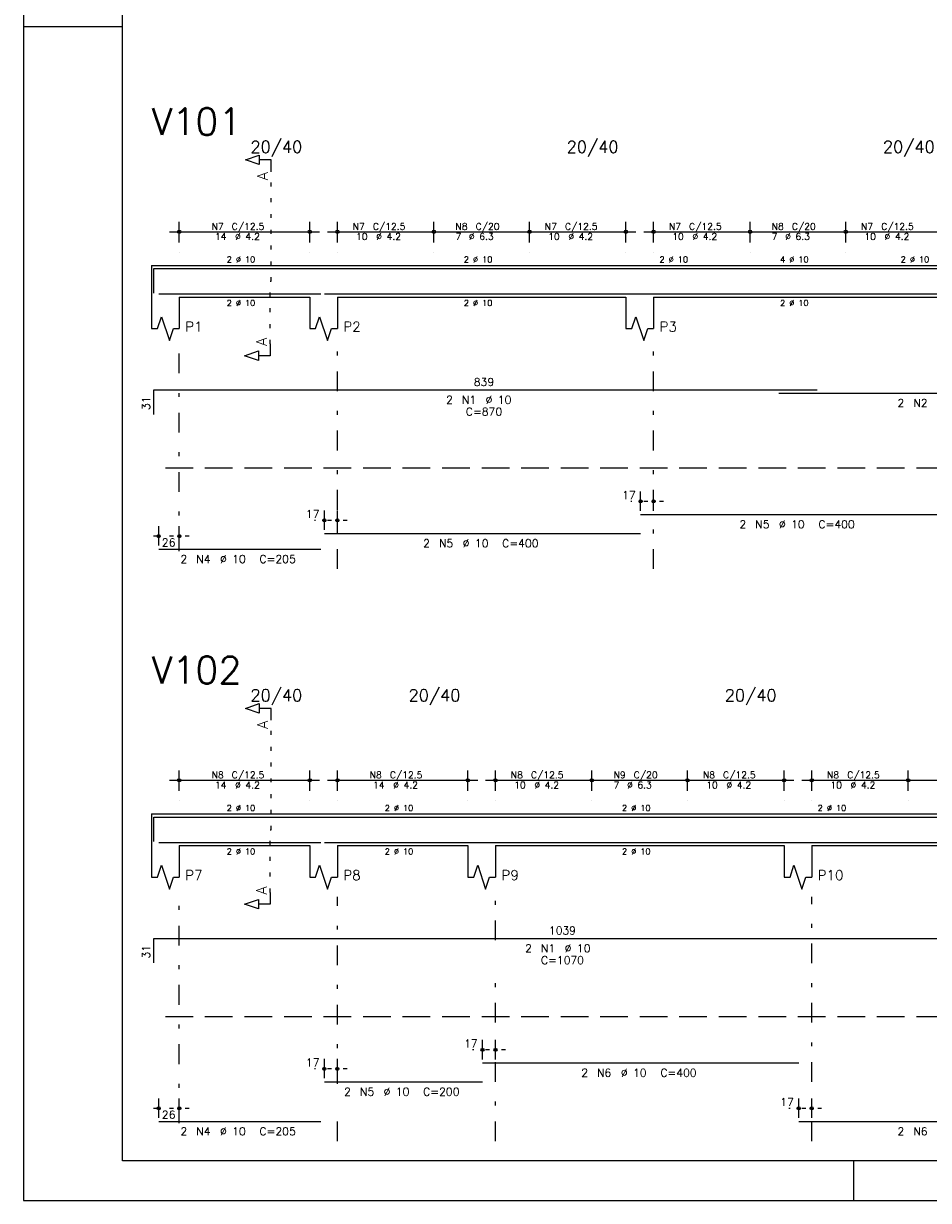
# Model space of a CAD drawing. Header units: feet. Extents: x 0 to 84.1, y 0 to 59.4.
# Tile 1 of 7: x 0 to 22.9, y 0 to 29.8. Entities that reach past the tile are written whole.
import ezdxf

# ---------------------------------------------------------------- set-up
doc = ezdxf.new("R2010")
doc.units = ezdxf.units.FT
doc.header["$MEASUREMENT"] = 0
for name, pattern in [('ESTILO_TQS_0001', [1, 0.7, -0.3]), ('ESTILO_TQS_0002', [0.4, 0.1, -0.3]), ('ESTILO_TQS_0003', [1.5, 0.5, -0.4, 0.1, -0.5])]:
    doc.linetypes.add(name, pattern=pattern)
for name, color, linetype in [('1', 1, 'CONTINUOUS'), ('2', 2, 'CONTINUOUS'), ('4', 4, 'CONTINUOUS'), ('6', 6, 'CONTINUOUS'), ('7', 7, 'CONTINUOUS')]:
    doc.layers.add(name, color=color, linetype=linetype)
doc.styles.get("Standard").update_dxf_attribs({"font": 'ROMANS.SHX'})

msp = doc.modelspace()

# ---------------------------------------------------------------- linework, layer by layer
at = {"layer": '1', "linetype": 'ESTILO_TQS_0002'}
for p, q in [((6.265, 23.2576), (6.265, 26.0276)), ((6.24, 21.6726), (6.24, 23.2576)), ((6.24, 23.2576), (6.265, 23.2576)), ((16.19, 17.6876), (15.36, 17.6876)), ((8.19, 17.2076), (7.36, 17.2076)), ((4.19, 16.8076), (3.17, 16.8076)), ((6.265, 9.38), (6.265, 12.15)), ((6.24, 7.795), (6.24, 9.38)), ((6.24, 9.38), (6.265, 9.38)), ((12.19, 3.81), (11.36, 3.81)), ((8.19, 3.33), (7.36, 3.33)), ((4.19, 2.33), (3.17, 2.33)), ((20.19, 2.33), (19.36, 2.33))]:
    msp.add_line(p, q, dxfattribs=at)
at = {"layer": '1', "linetype": 'ESTILO_TQS_0001'}
for p, q in [((3.59, 18.5326), (47.59, 18.5326)), ((3.59, 4.655), (47.59, 4.655))]:
    msp.add_line(p, q, dxfattribs=at)
at = {"layer": '2', "linetype": 'Continuous'}
for p, q in [((0, 59.400002), (0, 0)), ((0, 29.700001), (0.5, 29.700001)), ((0.5, 29.700001), (1.5, 29.700001)), ((1.5, 29.700001), (2.5, 29.700001)), ((3.94, 24.2376), (3.94, 24.7576)), ((7.24, 24.2376), (7.24, 24.7576)), ((7.94, 24.2376), (7.94, 24.7576)), ((10.38, 24.2376), (10.38, 24.7576)), ((10.38, 24.2376), (10.38, 24.7576)), ((12.8, 24.2376), (12.8, 24.7576)), ((12.8, 24.2376), (12.8, 24.7576)), ((15.24, 24.2376), (15.24, 24.7576)), ((15.94, 24.2376), (15.94, 24.7576)), ((18.38, 24.2376), (18.38, 24.7576)), ((18.38, 24.2376), (18.38, 24.7576)), ((20.8, 24.2376), (20.8, 24.7576)), ((20.8, 24.2376), (20.8, 24.7576)), ((3.69, 24.5076), (7.49, 24.5076)), ((7.69, 24.5076), (10.63, 24.5076)), ((10.13, 24.5076), (13.05, 24.5076)), ((12.55, 24.5076), (15.49, 24.5076)), ((15.69, 24.5076), (18.63, 24.5076)), ((18.13, 24.5076), (21.05, 24.5076)), ((20.55, 24.5076), (23.49, 24.5076)), ((3.94, 23.9876), (3.94, 23.9876)), ((7.24, 23.9876), (7.24, 23.9876)), ((7.94, 23.9876), (7.94, 23.9876)), ((10.38, 23.9876), (10.38, 23.9876)), ((10.38, 23.9876), (10.38, 23.9876)), ((12.8, 23.9876), (12.8, 23.9876)), ((12.8, 23.9876), (12.8, 23.9876)), ((15.24, 23.9876), (15.24, 23.9876)), ((15.94, 23.9876), (15.94, 23.9876)), ((18.38, 23.9876), (18.38, 23.9876)), ((18.38, 23.9876), (18.38, 23.9876)), ((20.8, 23.9876), (20.8, 23.9876)), ((20.8, 23.9876), (20.8, 23.9876)), ((3.24, 23.6576), (3.24, 22.8576)), ((3.24, 23.6576), (3.94, 23.6576)), ((3.94, 23.6576), (7.24, 23.6576)), ((7.24, 23.6576), (7.94, 23.6576)), ((7.94, 23.6576), (15.24, 23.6576)), ((15.24, 23.6576), (15.94, 23.6576)), ((15.94, 23.6576), (23.24, 23.6576)), ((3.24, 22.8576), (3.24, 22.0576)), ((3.94, 22.8576), (7.24, 22.8576)), ((3.94, 22.8576), (3.94, 22.0576)), ((7.24, 22.8576), (7.24, 22.0576)), ((7.94, 22.8576), (15.24, 22.8576)), ((7.94, 22.8576), (7.94, 22.0576)), ((15.24, 22.8576), (15.24, 22.0576)), ((15.94, 22.8576), (23.24, 22.8576)), ((15.94, 22.8576), (15.94, 22.0576)), ((15.61, 17.4476), (15.61, 17.9376)), ((15.94, 17.4476), (15.94, 17.9376)), ((7.61, 16.9676), (7.61, 17.4576)), ((7.94, 16.9676), (7.94, 17.4576)), ((15.61, 17.3476), (15.61, 17.3476)), ((15.94, 17.3476), (15.94, 17.3476)), ((3.42, 16.5676), (3.42, 17.0576)), ((3.94, 16.5676), (3.94, 17.0576)), ((7.61, 16.8676), (7.61, 16.8676)), ((7.94, 16.8676), (7.94, 16.8676)), ((3.42, 16.4676), (3.42, 16.4676)), ((3.94, 16.4676), (3.94, 16.4676)), ((3.94, 10.36), (3.94, 10.88)), ((7.24, 10.36), (7.24, 10.88)), ((7.94, 10.36), (7.94, 10.88)), ((11.24, 10.36), (11.24, 10.88)), ((11.94, 10.36), (11.94, 10.88)), ((14.38, 10.36), (14.38, 10.88)), ((14.38, 10.36), (14.38, 10.88)), ((16.8, 10.36), (16.8, 10.88)), ((16.8, 10.36), (16.8, 10.88)), ((19.24, 10.36), (19.24, 10.88)), ((19.94, 10.36), (19.94, 10.88)), ((22.38, 10.36), (22.38, 10.88)), ((22.38, 10.36), (22.38, 10.88)), ((3.69, 10.63), (7.49, 10.63)), ((7.69, 10.63), (11.49, 10.63)), ((11.69, 10.63), (14.63, 10.63)), ((14.13, 10.63), (17.05, 10.63)), ((16.55, 10.63), (19.49, 10.63)), ((19.69, 10.63), (22.63, 10.63)), ((22.13, 10.63), (25.05, 10.63)), ((3.94, 10.11), (3.94, 10.11)), ((7.24, 10.11), (7.24, 10.11)), ((7.94, 10.11), (7.94, 10.11)), ((11.24, 10.11), (11.24, 10.11)), ((11.94, 10.11), (11.94, 10.11)), ((14.38, 10.11), (14.38, 10.11)), ((14.38, 10.11), (14.38, 10.11)), ((16.8, 10.11), (16.8, 10.11)), ((16.8, 10.11), (16.8, 10.11)), ((19.24, 10.11), (19.24, 10.11)), ((19.94, 10.11), (19.94, 10.11)), ((22.38, 10.11), (22.38, 10.11)), ((22.38, 10.11), (22.38, 10.11)), ((3.24, 9.78), (3.24, 8.98)), ((3.24, 9.78), (3.94, 9.78)), ((3.94, 9.78), (7.24, 9.78)), ((7.24, 9.78), (7.94, 9.78)), ((7.94, 9.78), (11.24, 9.78)), ((11.24, 9.78), (11.94, 9.78)), ((11.94, 9.78), (19.24, 9.78)), ((19.24, 9.78), (19.94, 9.78)), ((19.94, 9.78), (27.24, 9.78)), ((3.24, 8.98), (3.24, 8.18)), ((3.94, 8.98), (7.24, 8.98)), ((3.94, 8.98), (3.94, 8.18)), ((7.24, 8.98), (7.24, 8.18)), ((7.94, 8.98), (11.24, 8.98)), ((7.94, 8.98), (7.94, 8.18)), ((11.24, 8.98), (11.24, 8.18)), ((11.94, 8.98), (19.24, 8.98)), ((11.94, 8.98), (11.94, 8.18)), ((19.24, 8.98), (19.24, 8.18)), ((19.94, 8.98), (27.24, 8.98)), ((19.94, 8.98), (19.94, 8.18)), ((11.61, 3.57), (11.61, 4.06)), ((11.94, 3.57), (11.94, 4.06)), ((7.61, 3.09), (7.61, 3.58)), ((7.94, 3.09), (7.94, 3.58)), ((11.61, 3.47), (11.61, 3.47)), ((11.94, 3.47), (11.94, 3.47)), ((7.61, 2.99), (7.61, 2.99)), ((7.94, 2.99), (7.94, 2.99)), ((3.42, 2.09), (3.42, 2.58)), ((3.94, 2.09), (3.94, 2.58)), ((19.61, 2.09), (19.61, 2.58)), ((19.94, 2.09), (19.94, 2.58)), ((3.42, 1.99), (3.42, 1.99)), ((3.94, 1.99), (3.94, 1.99)), ((19.61, 1.99), (19.61, 1.99)), ((19.94, 1.99), (19.94, 1.99)), ((21, 1), (21, 0)), ((0, 0), (84.100006, 0))]:
    msp.add_line(p, q, dxfattribs=at)
at = {"layer": '2', "linetype": 'ESTILO_TQS_0003'}
for p, q in [((3.94, 16.4296), (3.94, 21.5576)), ((7.94, 15.9776), (7.94, 21.5576)), ((15.94, 15.9776), (15.94, 21.5576)), ((3.94, 1.952), (3.94, 7.68)), ((7.94, 2.952), (7.94, 7.68)), ((11.94, 6.582), (11.94, 7.68)), ((19.94, 1.5), (19.94, 7.68)), ((11.94, 1.5), (11.94, 5.778)), ((7.94, 1.5), (7.94, 2.148))]:
    msp.add_line(p, q, dxfattribs=at)
at = {"layer": '2', "linetype": 'Continuous'}
for points in [[(83.100006, 1), (2.5, 1), (2.5, 58.400002), (83.100006, 58.400002), (83.100006, 1)], [(6.265, 26.0276), (6.265, 26.3276), (5.965, 26.3276), (5.965, 26.2076), (5.615, 26.3276), (5.965, 26.4476), (5.965, 26.3276)], [(3.24, 22.0576), (3.39, 22.0576), (3.49, 22.3576), (3.69, 21.7576), (3.79, 22.0576), (3.94, 22.0576)], [(7.24, 22.0576), (7.39, 22.0576), (7.49, 22.3576), (7.69, 21.7576), (7.79, 22.0576), (7.94, 22.0576)], [(15.24, 22.0576), (15.39, 22.0576), (15.49, 22.3576), (15.69, 21.7576), (15.79, 22.0576), (15.94, 22.0576)], [(6.24, 21.6726), (6.24, 21.3726), (5.94, 21.3726), (5.94, 21.2526), (5.59, 21.3726), (5.94, 21.4926), (5.94, 21.3726)], [(6.265, 12.15), (6.265, 12.45), (5.965, 12.45), (5.965, 12.33), (5.615, 12.45), (5.965, 12.57), (5.965, 12.45)], [(3.24, 8.18), (3.39, 8.18), (3.49, 8.48), (3.69, 7.88), (3.79, 8.18), (3.94, 8.18)], [(7.24, 8.18), (7.39, 8.18), (7.49, 8.48), (7.69, 7.88), (7.79, 8.18), (7.94, 8.18)], [(11.24, 8.18), (11.39, 8.18), (11.49, 8.48), (11.69, 7.88), (11.79, 8.18), (11.94, 8.18)], [(19.24, 8.18), (19.39, 8.18), (19.49, 8.48), (19.69, 7.88), (19.79, 8.18), (19.94, 8.18)], [(6.24, 7.795), (6.24, 7.495), (5.94, 7.495), (5.94, 7.375), (5.59, 7.495), (5.94, 7.615), (5.94, 7.495)]]:
    msp.add_lwpolyline(points, dxfattribs=at)
for centre, radius in [((3.94, 24.5076), 0.041625), ((3.94, 24.5076), 0.02075), ((7.24, 24.5076), 0.041625), ((7.24, 24.5076), 0.02075), ((7.94, 24.5076), 0.041625), ((7.94, 24.5076), 0.02075), ((10.38, 24.5076), 0.041625), ((10.38, 24.5076), 0.041625), ((10.38, 24.5076), 0.02075), ((10.38, 24.5076), 0.02075), ((12.8, 24.5076), 0.041625), ((12.8, 24.5076), 0.041625), ((12.8, 24.5076), 0.02075), ((12.8, 24.5076), 0.02075), ((15.24, 24.5076), 0.041625), ((15.24, 24.5076), 0.02075), ((15.94, 24.5076), 0.041625), ((15.94, 24.5076), 0.02075), ((18.38, 24.5076), 0.041625), ((18.38, 24.5076), 0.041625), ((18.38, 24.5076), 0.02075), ((18.38, 24.5076), 0.02075), ((20.8, 24.5076), 0.041625), ((20.8, 24.5076), 0.041625), ((20.8, 24.5076), 0.02075), ((20.8, 24.5076), 0.02075), ((15.61, 17.6876), 0.04), ((15.61, 17.6876), 0.02), ((15.94, 17.6876), 0.04), ((15.94, 17.6876), 0.02), ((7.61, 17.2076), 0.04), ((7.61, 17.2076), 0.02), ((7.94, 17.2076), 0.04), ((7.94, 17.2076), 0.02), ((3.42, 16.8076), 0.04), ((3.42, 16.8076), 0.02), ((3.94, 16.8076), 0.04), ((3.94, 16.8076), 0.02), ((3.94, 10.63), 0.041625), ((3.94, 10.63), 0.02075), ((7.24, 10.63), 0.041625), ((7.24, 10.63), 0.02075), ((7.94, 10.63), 0.041625), ((7.94, 10.63), 0.02075), ((11.24, 10.63), 0.041625), ((11.24, 10.63), 0.02075), ((11.94, 10.63), 0.041625), ((11.94, 10.63), 0.02075), ((14.38, 10.63), 0.041625), ((14.38, 10.63), 0.041625), ((14.38, 10.63), 0.02075), ((14.38, 10.63), 0.02075), ((16.8, 10.63), 0.041625), ((16.8, 10.63), 0.041625), ((16.8, 10.63), 0.02075), ((16.8, 10.63), 0.02075), ((19.24, 10.63), 0.041625), ((19.24, 10.63), 0.02075), ((19.94, 10.63), 0.041625), ((19.94, 10.63), 0.02075), ((22.38, 10.63), 0.041625), ((22.38, 10.63), 0.041625), ((22.38, 10.63), 0.02075), ((22.38, 10.63), 0.02075), ((11.61, 3.81), 0.04), ((11.61, 3.81), 0.02), ((11.94, 3.81), 0.04), ((11.94, 3.81), 0.02), ((7.61, 3.33), 0.04), ((7.61, 3.33), 0.02), ((7.94, 3.33), 0.04), ((7.94, 3.33), 0.02), ((3.42, 2.33), 0.04), ((3.42, 2.33), 0.02), ((3.94, 2.33), 0.04), ((3.94, 2.33), 0.02), ((19.61, 2.33), 0.04), ((19.61, 2.33), 0.02), ((19.94, 2.33), 0.04), ((19.94, 2.33), 0.02)]:
    msp.add_circle(centre, radius, dxfattribs=at)
at = {"layer": '4', "linetype": 'Continuous'}
for p, q in [((3.3, 22.9576), (3.3, 23.5776)), ((3.3, 23.5776), (20.08, 23.5776)), ((19.11, 23.5776), (28.11, 23.5776)), ((3.42, 22.9376), (7.52, 22.9376)), ((7.61, 22.9376), (15.61, 22.9376)), ((15.61, 22.9376), (23.61, 22.9376)), ((3.3, 9.08), (3.3, 9.7)), ((3.3, 9.7), (24.08, 9.7)), ((3.42, 9.06), (7.52, 9.06)), ((7.61, 9.06), (11.61, 9.06)), ((11.61, 9.06), (19.61, 9.06)), ((19.61, 9.06), (27.61, 9.06))]:
    msp.add_line(p, q, dxfattribs=at)
at = {"layer": '6', "linetype": 'Continuous'}
for p, q in [((3.3, 19.8876), (3.3, 20.5076)), ((3.3, 20.5076), (20.08, 20.5076)), ((19.11, 20.4276), (28.11, 20.4276)), ((15.61, 17.3576), (23.61, 17.3576)), ((7.61, 16.8776), (15.61, 16.8776)), ((3.42, 16.4776), (7.52, 16.4776)), ((3.3, 6.01), (3.3, 6.63)), ((3.3, 6.63), (24.08, 6.63)), ((11.61, 3.48), (19.61, 3.48)), ((7.61, 3), (11.61, 3)), ((3.42, 2), (7.52, 2)), ((19.61, 2), (27.61, 2))]:
    msp.add_line(p, q, dxfattribs=at)

# ---------------------------------------------------------------- texts
at = {"layer": '2', "linetype": 'Continuous'}
for s, height, p in [('20/40', 0.3, (5.74, 26.5076)), ('20/40', 0.3, (13.74, 26.5076)), ('20/40', 0.3, (21.74, 26.5076)), ('N7', 0.17, (4.757, 24.5586)), ('C/12.5', 0.17, (5.267, 24.5586)), ('N7', 0.17, (8.327, 24.5586)), ('C/12.5', 0.17, (8.837, 24.5586)), ('N8', 0.17, (10.927, 24.5586)), ('C/20', 0.17, (11.437, 24.5586)), ('N7', 0.17, (13.187, 24.5586)), ('C/12.5', 0.17, (13.697, 24.5586)), ('N7', 0.17, (16.327, 24.5586)), ('C/12.5', 0.17, (16.837, 24.5586)), ('N8', 0.17, (18.927, 24.5586)), ('C/20', 0.17, (19.437, 24.5586)), ('N7', 0.17, (21.187, 24.5586)), ('C/12.5', 0.17, (21.697, 24.5586)), ('14', 0.17, (4.842, 24.3036)), ('%%c 4.2', 0.17, (5.352, 24.3036)), ('10', 0.17, (8.412, 24.3036)), ('%%c 4.2', 0.17, (8.922, 24.3036)), ('7', 0.17, (10.927, 24.3036)), ('%%c 6.3', 0.17, (11.267, 24.3036)), ('10', 0.17, (13.272, 24.3036)), ('%%c 4.2', 0.17, (13.782, 24.3036)), ('10', 0.17, (16.412, 24.3036)), ('%%c 4.2', 0.17, (16.922, 24.3036)), ('7', 0.17, (18.927, 24.3036)), ('%%c 6.3', 0.17, (19.267, 24.3036)), ('10', 0.17, (21.272, 24.3036)), ('%%c 4.2', 0.17, (21.782, 24.3036)), ('2 %%c 10', 0.15, (5.14, 23.7326)), ('2 %%c 10', 0.15, (11.14, 23.7326)), ('2 %%c 10', 0.15, (16.09, 23.7326)), ('4 %%c 10', 0.15, (19.14, 23.7326)), ('2 %%c 10', 0.15, (22.19, 23.7326)), ('2 %%c 10', 0.15, (5.14, 22.6326)), ('2 %%c 10', 0.15, (11.14, 22.6326)), ('2 %%c 10', 0.15, (19.14, 22.6326)), ('P1', 0.25, (4.09, 21.9826)), ('P2', 0.25, (8.09, 21.9826)), ('P3', 0.25, (16.09, 21.9826)), ('839', 0.2, (11.39, 20.6076)), ('2', 0.2, (10.69, 20.1576)), ('N1', 0.2, (11.09, 20.1576)), ('%%c 10', 0.2, (11.69, 20.1576)), ('2', 0.2, (22.11, 20.0776)), ('N2', 0.2, (22.51, 20.0776)), ('C=870', 0.2, (11.19, 19.8576)), ('17', 0.2, (15.143333, 17.7476)), ('17', 0.2, (7.143333, 17.2676)), ('2', 0.2, (18.11, 17.0076)), ('N5', 0.2, (18.51, 17.0076)), ('%%c 10', 0.2, (19.11, 17.0076)), ('C=400', 0.2, (20.11, 17.0076)), ('26', 0.2, (3.5, 16.5476)), ('2', 0.2, (10.11, 16.5276)), ('N5', 0.2, (10.51, 16.5276)), ('%%c 10', 0.2, (11.11, 16.5276)), ('C=400', 0.2, (12.11, 16.5276)), ('2', 0.2, (3.97, 16.1276)), ('N4', 0.2, (4.37, 16.1276)), ('%%c 10', 0.2, (4.97, 16.1276)), ('C=205', 0.2, (5.97, 16.1276)), ('20/40', 0.3, (5.74, 12.63)), ('20/40', 0.3, (9.74, 12.63)), ('20/40', 0.3, (17.74, 12.63)), ('N8', 0.17, (4.757, 10.681)), ('C/12.5', 0.17, (5.267, 10.681)), ('N8', 0.17, (8.757, 10.681)), ('C/12.5', 0.17, (9.267, 10.681)), ('N8', 0.17, (12.327, 10.681)), ('C/12.5', 0.17, (12.837, 10.681)), ('N9', 0.17, (14.927, 10.681)), ('C/20', 0.17, (15.437, 10.681)), ('N8', 0.17, (17.187, 10.681)), ('C/12.5', 0.17, (17.697, 10.681)), ('N8', 0.17, (20.327, 10.681)), ('C/12.5', 0.17, (20.837, 10.681)), ('14', 0.17, (4.842, 10.426)), ('%%c 4.2', 0.17, (5.352, 10.426)), ('14', 0.17, (8.842, 10.426)), ('%%c 4.2', 0.17, (9.352, 10.426)), ('10', 0.17, (12.412, 10.426)), ('%%c 4.2', 0.17, (12.922, 10.426)), ('7', 0.17, (14.927, 10.426)), ('%%c 6.3', 0.17, (15.267, 10.426)), ('10', 0.17, (17.272, 10.426)), ('%%c 4.2', 0.17, (17.782, 10.426)), ('10', 0.17, (20.412, 10.426)), ('%%c 4.2', 0.17, (20.922, 10.426)), ('2 %%c 10', 0.15, (5.14, 9.855)), ('2 %%c 10', 0.15, (9.14, 9.855)), ('2 %%c 10', 0.15, (15.14, 9.855)), ('2 %%c 10', 0.15, (20.09, 9.855)), ('2 %%c 10', 0.15, (5.14, 8.755)), ('2 %%c 10', 0.15, (9.14, 8.755)), ('2 %%c 10', 0.15, (15.14, 8.755)), ('P7', 0.25, (4.09, 8.105)), ('P8', 0.25, (8.09, 8.105)), ('P9', 0.25, (12.09, 8.105)), ('P10', 0.25, (20.09, 8.105)), ('1039', 0.2, (13.29, 6.73)), ('2', 0.2, (12.69, 6.28)), ('N1', 0.2, (13.09, 6.28)), ('%%c 10', 0.2, (13.69, 6.28)), ('C=1070', 0.2, (13.09, 5.98)), ('17', 0.2, (11.143333, 3.87)), ('17', 0.2, (7.143333, 3.39)), ('2', 0.2, (14.11, 3.13)), ('N6', 0.2, (14.51, 3.13)), ('%%c 10', 0.2, (15.11, 3.13)), ('C=400', 0.2, (16.11, 3.13)), ('2', 0.2, (8.11, 2.65)), ('N5', 0.2, (8.51, 2.65)), ('%%c 10', 0.2, (9.11, 2.65)), ('C=200', 0.2, (10.11, 2.65)), ('17', 0.2, (19.143333, 2.39)), ('26', 0.2, (3.5, 2.07)), ('2', 0.2, (3.97, 1.65)), ('N4', 0.2, (4.37, 1.65)), ('%%c 10', 0.2, (4.97, 1.65)), ('C=205', 0.2, (5.97, 1.65)), ('2', 0.2, (22.11, 1.65)), ('N6', 0.2, (22.51, 1.65))]:
    msp.add_text(s, height=height, dxfattribs=at).set_placement(p)
for s, height, p in [('A', 0.272, (6.1834, 25.81)), ('A', 0.272, (6.1584, 21.6182)), ('31', 0.2, (3.2, 19.9976)), ('A', 0.272, (6.1834, 11.9324)), ('A', 0.272, (6.1584, 7.7406)), ('31', 0.2, (3.2, 6.12))]:
    msp.add_text(s, height=height, rotation=90, dxfattribs=at).set_placement(p)
at = {"layer": '7', "linetype": 'Continuous'}
for s, p in [('V101', (3.24, 26.9576)), ('V102', (3.24, 13.08))]:
    msp.add_text(s, height=0.68, dxfattribs=at).set_placement(p)

doc.saveas('drawing.dxf')
